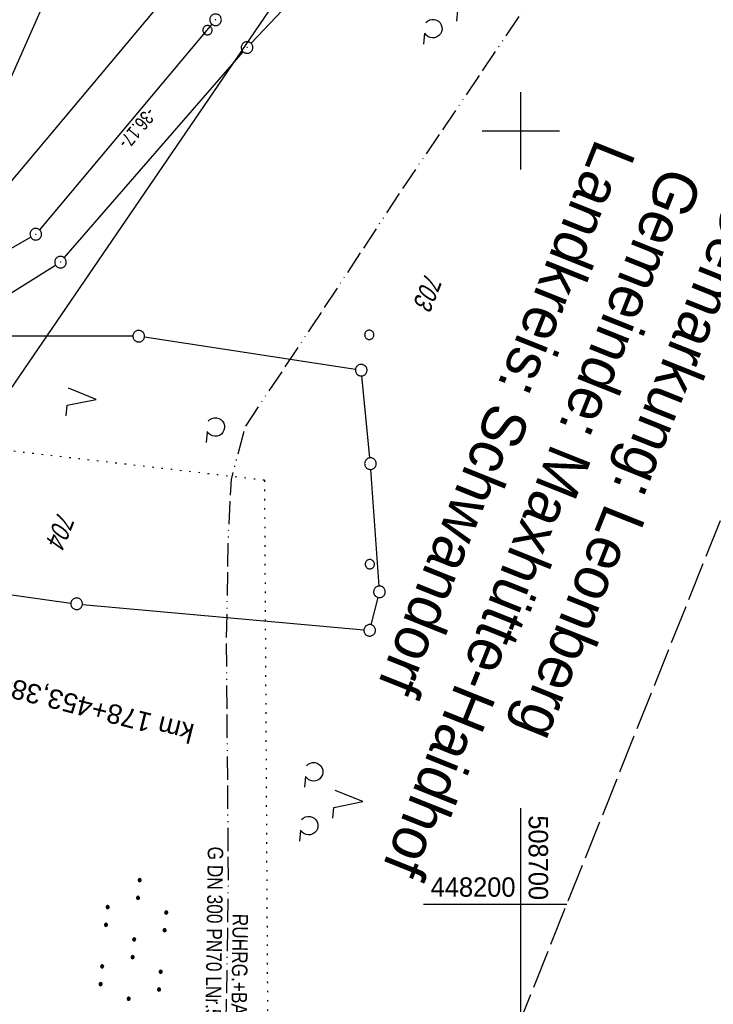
# Model space of a CAD drawing. Extents: x 508366 to 508911, y 448017 to 448810.
# Tile 24 of 46: x 508635 to 508725, y 448187 to 448314. Entities that reach past the tile are written whole.
import ezdxf
from ezdxf.enums import TextEntityAlignment as Align

# ---------------------------------------------------------------- set-up
doc = ezdxf.new("R2010")
doc.units = 0
doc.header["$LTSCALE"] = 10
doc.header["$MEASUREMENT"] = 0
for name, pattern in [('ACAD_ISO13W100', [36, 12, -3, 12, -3, 0, -3, 0, -3]), ('LT00', [0]), ('LT14', [0.6, 0.5, -0.1]), ('PUNKTX2_STR', [0.6, 0.1, -0.5])]:
    doc.linetypes.add(name, pattern=pattern)
doc.layers.get('0').update_dxf_attribs({"linetype": 'LT00'})
for name, color, linetype in [('--EL_DFK_AB_L', 21, 'LT00'), ('--EL_DFK_AB_P', 7, 'LT00'), ('-EL-93-1', 250, 'LT00'), ('ABSTAND', 8, 'LT00'), ('DFK_AB_L', 21, 'LT00'), ('DFK_AB_P', 7, 'LT00'), ('DFK_FLUR_NR', 250, 'LT00'), ('DFK_GZPKT', 250, 'LT00'), ('DFK_KATASTER', 250, 'LT00'), ('DFK_NUTZUNG', 250, 'LT00'), ('DFK_NUTZUNGSGRENZE', 70, 'PUNKTX2_STR'), ('DFK_VERMPKT', 252, 'LT00'), ('GASLTG', 250, 'ACAD_ISO13W100'), ('GASLTG_TEXT', 250, 'Continuous'), ('GRENZNAME_B', 250, 'Continuous'), ('STROM_FREILTG', 80, 'STROMFREILEITUNG'), ('V125_RASTER', 250, 'LT00'), ('V125_ZAUN', 40, 'LT00')]:
    doc.layers.add(name, color=color, linetype=linetype)
doc.layers.add('-BLATT_125-RAND', color=7, linetype='LT14', plot=False)
doc.styles.add('Arial', font='ARIAL.TTF')
doc.styles.get("Standard").update_dxf_attribs({"font": 'ARIAL.TTF'})
doc.styles.add('Strom', font='txt-alt.shx')
doc.styles.add('UNIR-H', font='unir_h.shx', dxfattribs={"width": 0.8})
doc.styles.add('Versorgungsltg', font='ARIAL.TTF', dxfattribs={"width": 0.8, "height": 2})
doc.linetypes.add('STROMFREILEITUNG', pattern='A,12.7,-5.5,["xx",Strom,S=2.5,R=0,X=-2.6,Y=-0.85],-4.35', length=22.55)

# ---------------------------------------------------------------- blocks, each defined once
blk = doc.blocks.new('SYMB7010')
at = {"color": 0, "linetype": 'ByBlock'}
for points in [[(-0.031408, 0.499213), (-0.093728, 0.49134), (-0.15457, 0.475719), (-0.212975, 0.452595), (-0.268021, 0.422333), (-0.31884, 0.385411), (-0.36463, 0.342411), (-0.40467, 0.29401), (-0.438329, 0.240973), (-0.465074, 0.184136), (-0.484486, 0.124395), (-0.496256, 0.062692), (-0.5002, 0)], [(-0.5002, 0), (-0.496256, -0.062692), (-0.484486, -0.124395), (-0.465075, -0.184136), (-0.438329, -0.240973), (-0.404671, -0.29401), (-0.36463, -0.342411), (-0.31884, -0.385411), (-0.268021, -0.422333), (-0.212975, -0.452595), (-0.154571, -0.475719), (-0.093728, -0.49134), (-0.031408, -0.499213), (0.031408, -0.499213)], [(0.5002, 0), (0.496256, 0.062692), (0.484485, 0.124395), (0.465074, 0.184136), (0.438329, 0.240973), (0.40467, 0.29401), (0.36463, 0.342411), (0.31884, 0.385411), (0.268021, 0.422333), (0.212975, 0.452595), (0.15457, 0.475719), (0.093728, 0.49134), (0.031408, 0.499213), (-0.031408, 0.499213)], [(0.031408, -0.499213), (0.093728, -0.491341), (0.15457, -0.475719), (0.212975, -0.452595), (0.268021, -0.422333), (0.31884, -0.385411), (0.36463, -0.342411), (0.404671, -0.294011), (0.438329, -0.240974), (0.465075, -0.184136), (0.484486, -0.124395), (0.496256, -0.062692), (0.500201, 0)]]:
    blk.add_lwpolyline(points, dxfattribs=at)
blk = doc.blocks.new('SYMB7212')
at = {"color": 0, "linetype": 'ByBlock'}
blk.add_line((0.07, -0.1), (0.21, -0.1), dxfattribs=at)
for points in [[(-0.119836, 0.00627), (-0.114449, 0.036077), (-0.101769, 0.063585), (-0.082606, 0.087042), (-0.05818, 0.104953), (-0.030047, 0.116177), (0, 0.12)], [(-0.068816, -0.098308), (-0.091239, -0.077945), (-0.107849, -0.052617), (-0.117589, -0.023936), (-0.119836, 0.00627)], [(0, 0.12), (0.030047, 0.116177), (0.05818, 0.104953), (0.082606, 0.087041), (0.101769, 0.063585), (0.114449, 0.036077), (0.119836, 0.00627)], [(0.119836, 0.00627), (0.117589, -0.023936), (0.107849, -0.052617), (0.091239, -0.077945), (0.068816, -0.098308)]]:
    blk.add_lwpolyline(points, dxfattribs=at)
blk = doc.blocks.new('SYMB7222')
at = {"color": 0, "linetype": 'ByBlock'}
blk.add_line((0, 0.185), (-0.11, -0.185), dxfattribs=at)
blk.add_lwpolyline([(0.25, -0.185), (0.11, -0.185), (0, 0.185)], dxfattribs=at)
blk = doc.blocks.new('SYMB7110')
at = {"color": 0, "linetype": 'ByBlock'}
for p, q in [((-0.515, 0.392919), (-0.515, 0.367081)), ((-0.51, 0.362895), (-0.51, 0.397105)), ((-0.505, 0.399164), (-0.505, 0.360836)), ((-0.5, 0.360204), (-0.5, 0.399796)), ((-0.495, 0.399164), (-0.495, 0.360836)), ((-0.49, 0.362895), (-0.49, 0.397105)), ((-0.485, 0.392919), (-0.485, 0.367081)), ((-0.285, 0.392919), (-0.285, 0.367081)), ((-0.28, 0.362895), (-0.28, 0.397105)), ((-0.275, 0.399164), (-0.275, 0.360836)), ((-0.27, 0.360204), (-0.27, 0.399796)), ((-0.265, 0.399164), (-0.265, 0.360836)), ((-0.26, 0.362895), (-0.26, 0.397105)), ((-0.255, 0.392919), (-0.255, 0.367081)), ((0.255, 0.392919), (0.255, 0.367081)), ((0.26, 0.362895), (0.26, 0.397105)), ((0.265, 0.399164), (0.265, 0.360836)), ((0.27, 0.360204), (0.27, 0.399796)), ((0.275, 0.399164), (0.275, 0.360836)), ((0.28, 0.362895), (0.28, 0.397105)), ((0.285, 0.392919), (0.285, 0.367081)), ((0.485, 0.392919), (0.485, 0.367081)), ((0.49, 0.362895), (0.49, 0.397105)), ((0.495, 0.399164), (0.495, 0.360836)), ((0.5, 0.360204), (0.5, 0.399796)), ((0.505, 0.399164), (0.505, 0.360836)), ((0.51, 0.362895), (0.51, 0.397105)), ((0.515, 0.392919), (0.515, 0.367081)), ((-0.48, 0.379874), (-0.48, 0.380145)), ((-0.25, 0.379874), (-0.25, 0.380146)), ((0.29, 0.379874), (0.29, 0.380145)), ((0.52, 0.379874), (0.52, 0.380146)), ((-0.9, 0.012919), (-0.9, -0.012919)), ((-0.895, -0.017106), (-0.895, 0.017105)), ((-0.89, 0.019164), (-0.89, -0.019164)), ((-0.885, -0.019797), (-0.885, 0.019796)), ((-0.88, 0.019164), (-0.88, -0.019164)), ((-0.875, -0.017106), (-0.875, 0.017105)), ((-0.87, 0.012919), (-0.87, -0.012919)), ((-0.865, -0.000126), (-0.865, 0.000145)), ((-0.67, 0.012919), (-0.67, -0.012919)), ((-0.665, -0.017106), (-0.665, 0.017105)), ((-0.66, 0.019164), (-0.66, -0.019164)), ((-0.655, -0.019797), (-0.655, 0.019796)), ((-0.65, 0.019164), (-0.65, -0.019164)), ((-0.645, -0.017106), (-0.645, 0.017105)), ((-0.64, 0.012919), (-0.64, -0.012919)), ((-0.635, -0.000126), (-0.635, 0.000145)), ((-0.13, 0.012919), (-0.13, -0.012919)), ((-0.125, -0.017105), (-0.125, 0.017105)), ((-0.12, 0.019164), (-0.12, -0.019164)), ((-0.115, -0.019796), (-0.115, 0.019796)), ((-0.11, 0.019164), (-0.11, -0.019164)), ((-0.105, -0.017105), (-0.105, 0.017105)), ((-0.1, 0.012919), (-0.1, -0.012919)), ((-0.095, -0.000126), (-0.095, 0.000146)), ((0.1, 0.012919), (0.1, -0.012919)), ((0.105, -0.017105), (0.105, 0.017105)), ((0.11, 0.019164), (0.11, -0.019164)), ((0.115, -0.019796), (0.115, 0.019796)), ((0.12, 0.019164), (0.12, -0.019164)), ((0.125, -0.017105), (0.125, 0.017105)), ((0.13, 0.012919), (0.13, -0.012919)), ((0.135, -0.000126), (0.135, 0.000146)), ((0.64, 0.012919), (0.64, -0.012919)), ((0.645, -0.017105), (0.645, 0.017105)), ((0.65, 0.019164), (0.65, -0.019164)), ((0.655, -0.019796), (0.655, 0.019796)), ((0.66, 0.019164), (0.66, -0.019164)), ((0.665, -0.017105), (0.665, 0.017105)), ((0.67, 0.012919), (0.67, -0.012919)), ((0.675, -0.000126), (0.675, 0.000146)), ((0.87, 0.012919), (0.87, -0.012919)), ((0.875, -0.017105), (0.875, 0.017105)), ((0.88, 0.019164), (0.88, -0.019164)), ((0.885, -0.019796), (0.885, 0.019796)), ((0.89, 0.019164), (0.89, -0.019164)), ((0.895, -0.017105), (0.895, 0.017105)), ((0.9, 0.012919), (0.9, -0.012919)), ((0.905, -0.000126), (0.905, 0.000146)), ((-0.515, -0.367081), (-0.515, -0.392919)), ((-0.51, -0.397105), (-0.51, -0.362895)), ((-0.505, -0.360836), (-0.505, -0.399164)), ((-0.5, -0.399796), (-0.5, -0.360204)), ((-0.495, -0.360836), (-0.495, -0.399164)), ((-0.49, -0.397106), (-0.49, -0.362895)), ((-0.485, -0.367081), (-0.485, -0.392919)), ((-0.48, -0.380126), (-0.48, -0.379855)), ((-0.285, -0.367081), (-0.285, -0.392919)), ((-0.28, -0.397105), (-0.28, -0.362895)), ((-0.275, -0.360836), (-0.275, -0.399164)), ((-0.27, -0.399796), (-0.27, -0.360204)), ((-0.265, -0.360836), (-0.265, -0.399164)), ((-0.26, -0.397105), (-0.26, -0.362895)), ((-0.255, -0.367081), (-0.255, -0.392919)), ((-0.25, -0.380126), (-0.25, -0.379855)), ((0.255, -0.367081), (0.255, -0.392919)), ((0.26, -0.397105), (0.26, -0.362895)), ((0.265, -0.360836), (0.265, -0.399164)), ((0.27, -0.399796), (0.27, -0.360204)), ((0.275, -0.360836), (0.275, -0.399164)), ((0.28, -0.397105), (0.28, -0.362895)), ((0.285, -0.367081), (0.285, -0.392919)), ((0.29, -0.380126), (0.29, -0.379855)), ((0.485, -0.367081), (0.485, -0.392919)), ((0.49, -0.397105), (0.49, -0.362895)), ((0.495, -0.360836), (0.495, -0.399164)), ((0.5, -0.399796), (0.5, -0.360204)), ((0.505, -0.360836), (0.505, -0.399164)), ((0.51, -0.397105), (0.51, -0.362895)), ((0.515, -0.367081), (0.515, -0.392919)), ((0.52, -0.380126), (0.52, -0.379855))]:
    blk.add_line(p, q, dxfattribs=at)
for points in [[(-0.48, 0.38), (-0.481981, 0.388678), (-0.48753, 0.395637), (-0.49555, 0.399499), (-0.50445, 0.399499), (-0.51247, 0.395637), (-0.518019, 0.388678), (-0.52, 0.38), (-0.518019, 0.371322), (-0.51247, 0.364363), (-0.50445, 0.360501), (-0.49555, 0.360501), (-0.48753, 0.364363), (-0.481981, 0.371322), (-0.48, 0.38)], [(-0.25, 0.38), (-0.251981, 0.388678), (-0.25753, 0.395637), (-0.26555, 0.399499), (-0.27445, 0.399499), (-0.28247, 0.395637), (-0.288019, 0.388678), (-0.29, 0.38), (-0.288019, 0.371322), (-0.28247, 0.364363), (-0.27445, 0.360501), (-0.26555, 0.360501), (-0.25753, 0.364363), (-0.251981, 0.371322), (-0.25, 0.38)], [(0.29, 0.38), (0.288019, 0.388678), (0.28247, 0.395637), (0.27445, 0.399499), (0.26555, 0.399499), (0.25753, 0.395637), (0.251981, 0.388678), (0.25, 0.38), (0.251981, 0.371322), (0.25753, 0.364363), (0.26555, 0.360501), (0.27445, 0.360501), (0.28247, 0.364363), (0.288019, 0.371322), (0.29, 0.38)], [(0.52, 0.38), (0.518019, 0.388678), (0.51247, 0.395637), (0.50445, 0.399499), (0.495549, 0.399499), (0.48753, 0.395637), (0.481981, 0.388678), (0.48, 0.38), (0.481981, 0.371322), (0.48753, 0.364363), (0.495549, 0.360501), (0.50445, 0.360501), (0.51247, 0.364363), (0.518019, 0.371322), (0.52, 0.38)], [(-0.865, 0), (-0.866981, 0.008678), (-0.87253, 0.015637), (-0.88055, 0.019498), (-0.88945, 0.019498), (-0.89747, 0.015637), (-0.903019, 0.008678), (-0.905, 0)], [(-0.905, 0), (-0.903019, -0.008678), (-0.89747, -0.015637), (-0.88945, -0.019499), (-0.88055, -0.019499), (-0.87253, -0.015637), (-0.866981, -0.008678), (-0.865, 0)], [(-0.635, 0), (-0.636981, 0.008678), (-0.64253, 0.015637), (-0.65055, 0.019498), (-0.65945, 0.019498), (-0.66747, 0.015637), (-0.673019, 0.008678), (-0.675, 0)], [(-0.675, 0), (-0.673019, -0.008678), (-0.66747, -0.015637), (-0.65945, -0.019499), (-0.65055, -0.019499), (-0.64253, -0.015637), (-0.636981, -0.008678), (-0.635, 0)], [(-0.095, 0), (-0.096981, 0.008678), (-0.10253, 0.015637), (-0.11055, 0.019499), (-0.11945, 0.019499), (-0.12747, 0.015637), (-0.133019, 0.008678), (-0.135, 0)], [(-0.135, 0), (-0.133019, -0.008678), (-0.12747, -0.015637), (-0.11945, -0.019499), (-0.11055, -0.019499), (-0.10253, -0.015637), (-0.096981, -0.008678), (-0.095, 0)], [(0.135, 0), (0.133019, 0.008678), (0.12747, 0.015637), (0.11945, 0.019499), (0.11055, 0.019499), (0.10253, 0.015637), (0.096981, 0.008678), (0.095, 0)], [(0.095, 0), (0.096981, -0.008678), (0.10253, -0.015637), (0.11055, -0.019499), (0.11945, -0.019499), (0.12747, -0.015637), (0.133019, -0.008678), (0.135, 0)], [(0.675, 0), (0.673019, 0.008678), (0.66747, 0.015637), (0.65945, 0.019499), (0.65055, 0.019499), (0.64253, 0.015637), (0.636981, 0.008678), (0.635, 0)], [(0.635, 0), (0.636981, -0.008678), (0.64253, -0.015637), (0.65055, -0.019499), (0.65945, -0.019499), (0.66747, -0.015637), (0.673019, -0.008678), (0.675, 0)], [(0.905, 0), (0.903019, 0.008678), (0.89747, 0.015637), (0.88945, 0.019499), (0.88055, 0.019499), (0.87253, 0.015637), (0.866981, 0.008678), (0.865, 0)], [(0.865, 0), (0.866981, -0.008678), (0.87253, -0.015637), (0.88055, -0.019499), (0.88945, -0.019499), (0.89747, -0.015637), (0.903019, -0.008678), (0.905, 0)], [(-0.48, -0.38), (-0.481981, -0.371322), (-0.48753, -0.364363), (-0.49555, -0.360501), (-0.50445, -0.360501), (-0.51247, -0.364363), (-0.518019, -0.371322), (-0.52, -0.38), (-0.518019, -0.388678), (-0.51247, -0.395637), (-0.50445, -0.399499), (-0.49555, -0.399499), (-0.48753, -0.395637), (-0.481981, -0.388678), (-0.48, -0.38)], [(-0.25, -0.38), (-0.251981, -0.371322), (-0.25753, -0.364363), (-0.26555, -0.360501), (-0.27445, -0.360501), (-0.28247, -0.364363), (-0.288019, -0.371322), (-0.29, -0.38), (-0.288019, -0.388678), (-0.28247, -0.395637), (-0.27445, -0.399499), (-0.26555, -0.399499), (-0.25753, -0.395637), (-0.251981, -0.388678), (-0.25, -0.38)], [(0.29, -0.38), (0.288019, -0.371322), (0.28247, -0.364363), (0.27445, -0.360501), (0.26555, -0.360501), (0.25753, -0.364363), (0.251981, -0.371322), (0.25, -0.38), (0.251981, -0.388678), (0.25753, -0.395637), (0.26555, -0.399499), (0.27445, -0.399499), (0.28247, -0.395637), (0.288019, -0.388678), (0.29, -0.38)], [(0.52, -0.38), (0.518019, -0.371322), (0.51247, -0.364363), (0.50445, -0.360501), (0.495549, -0.360501), (0.48753, -0.364363), (0.481981, -0.371322), (0.48, -0.38), (0.481981, -0.388678), (0.48753, -0.395637), (0.495549, -0.399499), (0.50445, -0.399499), (0.51247, -0.395637), (0.518019, -0.388678), (0.52, -0.38)]]:
    blk.add_lwpolyline(points, dxfattribs=at)
blk = doc.blocks.new('SYMB7201')
at = {"color": 0, "linetype": 'ByBlock'}
for p, q in [((0, 0.385), (-0.11, 0.015)), ((-0.255, -0.385), (-0.115, -0.385)), ((0.445, -0.385), (0.585, -0.385))]:
    blk.add_line(p, q, dxfattribs=at)
for points in [[(0.25, 0.015), (0.11, 0.015), (0, 0.385)], [(-0.393816, -0.383308), (-0.416239, -0.362945), (-0.432849, -0.337617), (-0.442589, -0.308936), (-0.444836, -0.27873), (-0.439449, -0.248923), (-0.426769, -0.221415), (-0.407606, -0.197958), (-0.38318, -0.180047), (-0.355047, -0.168823), (-0.325, -0.165), (-0.294953, -0.168823), (-0.26682, -0.180047), (-0.242394, -0.197959), (-0.223231, -0.221415), (-0.210551, -0.248923), (-0.205164, -0.27873), (-0.207411, -0.308936), (-0.21715, -0.337617), (-0.233761, -0.362945), (-0.256184, -0.383308)], [(0.306185, -0.383308), (0.283761, -0.362945), (0.267151, -0.337617), (0.257411, -0.308936), (0.255164, -0.27873), (0.260552, -0.248923), (0.273231, -0.221415), (0.292394, -0.197958), (0.31682, -0.180047), (0.344953, -0.168823), (0.375, -0.165), (0.405047, -0.168823), (0.43318, -0.180047), (0.457606, -0.197959), (0.476769, -0.221415), (0.489449, -0.248923), (0.494836, -0.27873), (0.492589, -0.308936), (0.48285, -0.337617), (0.466239, -0.362945), (0.443816, -0.383308)]]:
    blk.add_lwpolyline(points, dxfattribs=at)
blk = doc.blocks.new('SYMB0003')
at = {"color": 0, "linetype": 'ByBlock'}
for p, q in [((-0.015712, 0), (0.010166, 0.012015)), ((0, -0.021257), (-0.015712, 0)), ((0.010166, 0.012015), (0, -0.021257))]:
    blk.add_line(p, q, dxfattribs=at)
for points in [[(-0.031395, 0.499013), (-0.093691, 0.491144), (-0.154509, 0.475528), (-0.21289, 0.452414), (-0.267913, 0.422164), (-0.318712, 0.385257), (-0.364484, 0.342274), (-0.404509, 0.293893), (-0.438154, 0.240877), (-0.464888, 0.184062), (-0.484292, 0.124345), (-0.496058, 0.062667), (-0.5, 0)], [(-0.5, 0), (-0.496058, -0.062667), (-0.484292, -0.124345), (-0.464888, -0.184062), (-0.438154, -0.240877), (-0.404509, -0.293893), (-0.364485, -0.342274), (-0.318712, -0.385257), (-0.267914, -0.422164), (-0.21289, -0.452414), (-0.154509, -0.475529), (-0.093691, -0.491144), (-0.031395, -0.499014), (0.031395, -0.499014)], [(0.5, 0), (0.496057, 0.062667), (0.484292, 0.124345), (0.464888, 0.184062), (0.438153, 0.240877), (0.404509, 0.293893), (0.364484, 0.342274), (0.318712, 0.385257), (0.267913, 0.422164), (0.21289, 0.452414), (0.154509, 0.475528), (0.093691, 0.491144), (0.031395, 0.499013), (-0.031395, 0.499013)], [(0.031395, -0.499014), (0.093691, -0.491144), (0.154509, -0.475529), (0.21289, -0.452414), (0.267914, -0.422164), (0.318712, -0.385257), (0.364485, -0.342274), (0.404509, -0.293893), (0.438154, -0.240877), (0.464889, -0.184062), (0.484292, -0.124345), (0.496058, -0.062667), (0.5, 0)]]:
    blk.add_lwpolyline(points, dxfattribs=at)

msp = doc.modelspace()

# ---------------------------------------------------------------- linework, layer by layer
at = {"layer": '--EL_DFK_AB_L'}
for p, q in [((508665.12, 448311.33), (508687.95, 448335.48)), ((508660.05, 448313.79), (508637.78, 448287.22)), ((508640.98, 448283.6), (508664.11, 448310.22)), ((508636.65, 448286.28), (508625, 448279.61)), ((508628.56, 448275.63), (508639.85, 448282.64))]:
    msp.add_line(p, q, dxfattribs=at)
at = {"layer": '-BLATT_125-RAND'}
msp.add_lwpolyline([(508640.93, 448810.28), (508366.1, 448123.2), (508632.57, 448016.61), (508907.4, 448703.69), (508640.93, 448810.28)], dxfattribs=at)
at = {"layer": 'DFK_AB_L'}
for p, q in [((508665.12, 448311.33), (508687.95, 448335.48)), ((508660.05, 448313.79), (508637.78, 448287.22)), ((508640.98, 448283.6), (508664.11, 448310.22)), ((508636.65, 448286.28), (508625, 448279.61)), ((508628.56, 448275.63), (508639.85, 448282.64))]:
    msp.add_line(p, q, dxfattribs=at)
at = {"layer": 'DFK_KATASTER'}
for p, q in [((508649.85, 448273.47), (508628.06, 448273.46)), ((508678.62, 448269.18), (508651.34, 448273.36)), ((508680.48, 448257.73), (508679.43, 448268.32)), ((508681.66, 448241.17), (508680.6, 448256.24)), ((508607.6, 448243.72), (508641.84, 448238.97)), ((508680.63, 448236.17), (508681.53, 448239.69)), ((508643.33, 448238.8), (508679.7, 448235.51))]:
    msp.add_line(p, q, dxfattribs=at)
at = {"layer": 'DFK_NUTZUNGSGRENZE', "ltscale": 0.2}
for q in [(508623.69, 448259.83), (508667.37, 448164.46)]:
    msp.add_line((508666.85, 448254.84), q, dxfattribs=at)
at = {"layer": 'GASLTG', "ltscale": 0.025, "flags": 128}
msp.add_lwpolyline([(508829.58, 448509.13), (508815.58, 448489.57), (508788.21, 448447.58), (508743.49, 448380.52), (508713.38, 448334.92), (508684.57, 448292.36), (508672.95, 448274.68), (508664.36, 448261.8), (508662.53, 448254.94), (508662.16, 448247.9), (508661.91, 448233.84), (508662.16, 448203.25), (508660.94, 448126.78), (508660.23, 448085.78)], dxfattribs=at)
at = {"layer": 'STROM_FREILTG', "ltscale": 0.05, "flags": 128}
msp.add_lwpolyline([(508626.96, 448018.86), (508632.22, 448264), (508798.67, 448507.72), (508871.91, 448614.96)], dxfattribs=at)
at = {"layer": 'V125_RASTER'}
for p, q in [((508700, 448295), (508700, 448305)), ((508695, 448300), (508705, 448300)), ((508700, 448185.19), (508700, 448212.44)), ((508705.92, 448200), (508687.42, 448200))]:
    msp.add_line(p, q, dxfattribs=at)
at = {"layer": 'V125_ZAUN'}
for p, q in [((508659.49, 448323.8), (508621.73, 448278.74)), ((508633.27, 448304.99), (508639.31, 448318.72))]:
    msp.add_line(p, q, dxfattribs=at)

# ---------------------------------------------------------------- block references
at = {"layer": '--EL_DFK_AB_P', "xscale": 1.500000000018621, "yscale": 1.5, "zscale": 1.5, "rotation": 264.7377099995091}
for p in [(508660.53, 448314.37), (508664.6, 448310.79), (508637.3, 448286.65), (508640.49, 448283.04)]:
    msp.add_blockref('SYMB0003', p, dxfattribs=at)
at = {"layer": 'DFK_AB_P', "xscale": 1.500000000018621, "yscale": 1.5, "zscale": 1.5, "rotation": 264.7377099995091}
for p in [(508660.53, 448314.37), (508664.6, 448310.79), (508637.3, 448286.65), (508640.49, 448283.04)]:
    msp.add_blockref('SYMB0003', p, dxfattribs=at)
at = {"layer": 'DFK_GZPKT', "xscale": 1.500000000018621, "yscale": 1.5, "zscale": 1.5, "rotation": 264.7377099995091}
for p in [(508650.6, 448273.47), (508679.36, 448269.07), (508680.55, 448256.99), (508681.71, 448240.42), (508642.58, 448238.87), (508680.45, 448235.44)]:
    msp.add_blockref('SYMB7010', p, dxfattribs=at)
at = {"layer": 'DFK_NUTZUNG', "yscale": 10, "zscale": 10}
for name, p, xscale, rotation in [('SYMB7201', (508691.79, 448316.7), 10.00000000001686, 264.7377100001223), ('SYMB7222', (508643.28, 448265.47), 10.00000000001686, 264.7377100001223), ('SYMB7212', (508660.49, 448261.72), 10.00000000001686, 264.7377100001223), ('SYMB7201', (508675.75, 448213.66), 10.00000000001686, 264.7377100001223), ('SYMB7110', (508649.91, 448194.33), 9.999999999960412, 264.7377000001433)]:
    msp.add_blockref(name, p, dxfattribs=dict(at, xscale=xscale, rotation=rotation))
at = {"layer": 'DFK_VERMPKT', "xscale": 1.200000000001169, "yscale": 1.200000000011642, "zscale": 1.2, "rotation": 264.7377100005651}
for p in [(508659.49, 448313.03), (508680.4, 448273.64), (508680.47, 448243.99)]:
    msp.add_blockref('SYMB7010', p, dxfattribs=at)

# ---------------------------------------------------------------- texts
at = {"layer": '-EL-93-1', "style": 'Arial'}
msp.add_text('km 178+453,384   ', height=2.5, rotation=165.8068, dxfattribs=at).set_placement((508629.49, 448229.15), align=Align.MIDDLE_RIGHT)
at = {"layer": 'ABSTAND', "width": 0.75}
msp.add_text('-36.17-', height=1.8, rotation=-129.9621, dxfattribs=at).set_placement((508651.68, 448303.19))
at = {"layer": 'DFK_FLUR_NR', "oblique": 13.754, "width": 0.75}
for s, p in [('703', (508687.7, 448281.83)), ('704', (508640.22, 448251))]:
    msp.add_text(s, height=2.5, rotation=248.1984, dxfattribs=at).set_placement(p)
at = {"layer": 'GASLTG_TEXT', "insert": (508661.92, 448187.99), "char_height": 2, "attachment_point": 5, "rotation": 269.2344, "style": 'Versorgungsltg'}
msp.add_mtext('{\\fArial|b0|i0|c238|p34;RUHRG.+BAYERNG.\\PG DN 300} {\\fArial|b0|i0|c238|p34;PN70 LNr.52/9 + LWL-Kabel}', dxfattribs=at)
at = {"layer": 'GRENZNAME_B', "insert": (508732.25, 448290.16), "char_height": 5.6, "attachment_point": 1, "rotation": 248.1984, "style": 'UNIR-H'}
msp.add_mtext('{\\W1;Gemarkung: Leonberg\\PGemeinde: Maxhütte-Haidhof\\PLandkreis: Schwandorf}', dxfattribs=at)
at = {"layer": 'V125_RASTER', "width": 0.941}
for s, rotation, p in [(' 508700', -89.9995, (508701, 448212.44)), (' 448200', 0.0005, (508687.42, 448201))]:
    msp.add_text(s, height=2.5, rotation=rotation, dxfattribs=at).set_placement(p)

doc.saveas('drawing.dxf')
